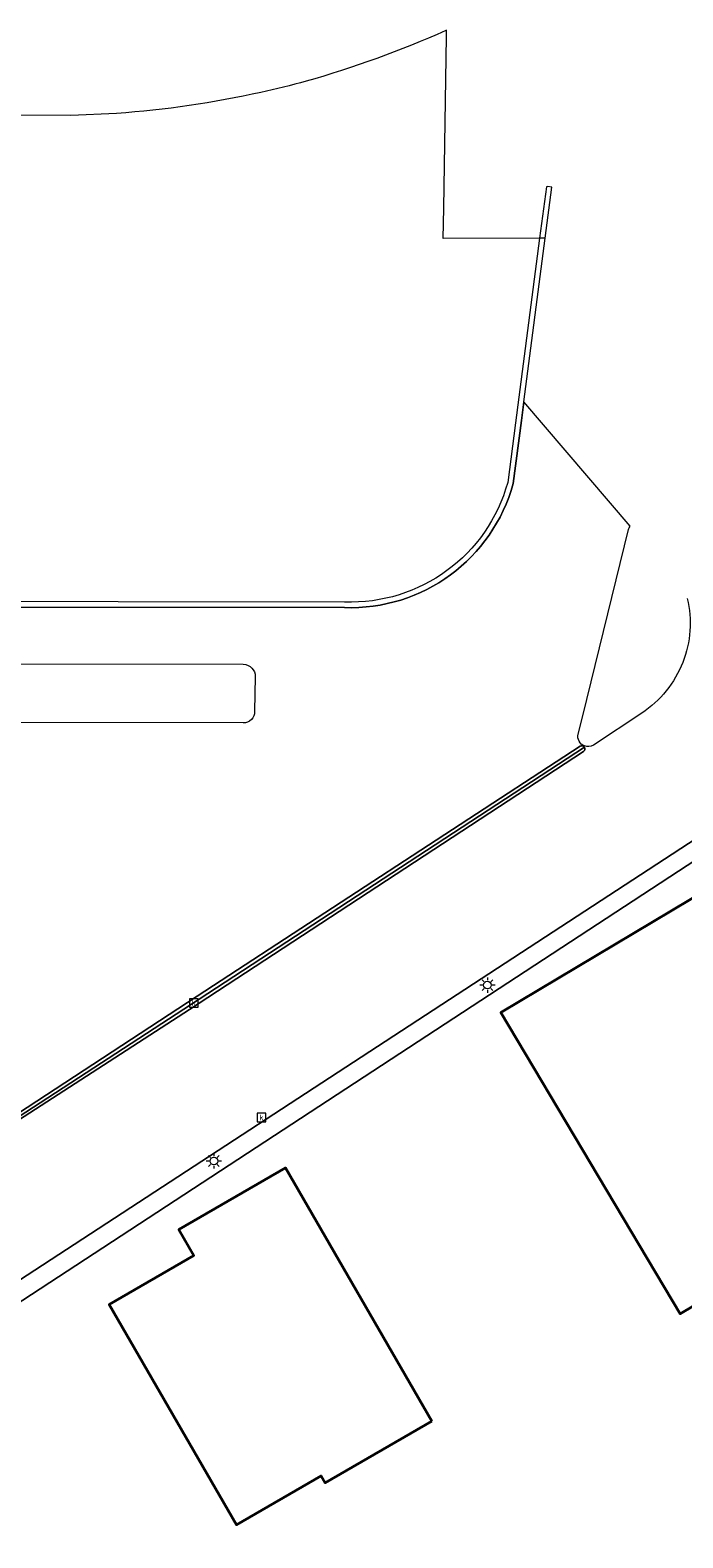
# Model space of a CAD drawing. Header units: metres. Extents: x 127852 to 128088, y 464057 to 464787.
# Tile 15 of 20: x 127943 to 127977, y 464707 to 464786. Entities that reach past the tile are written whole.
import ezdxf
from ezdxf.enums import TextEntityAlignment as Align

# ---------------------------------------------------------------- set-up
doc = ezdxf.new("R2010")
doc.units = ezdxf.units.M
doc.layers.get('0').update_dxf_attribs({"linetype": 'CONTINUOUS'})
for name, color, linetype, lineweight in [('B-WE-BV-GELEIDECONSTRUCTIE-GV', 210, 'CONTINUOUS', 18), ('B-WE-KL-ET_LS_OV_LICHTMAST-S', 190, 'CONTINUOUS', 25), ('B-WE-OG-BEBOUWING-GV', 7, 'CONTINUOUS', 35), ('B-WE-OG-TERREIN_ERF-GV', 7, 'CONTINUOUS', 18), ('B-WE-RI-GWA_KOLK-S', 30, 'CONTINUOUS', 25), ('B-WE-VH-VERHARDING_GESLOTEN-GV', 252, 'CONTINUOUS', 18), ('B-WE-VH-VERHARDING_OPEN-GV', 252, 'CONTINUOUS', 18)]:
    doc.layers.add(name, color=color, linetype=linetype, lineweight=lineweight)
doc.styles.add('NLCS-ISO', font='NLCS-ISO.ttf')

# ---------------------------------------------------------------- blocks, each defined once
blk = doc.blocks.new('SKL-ET_OV_LICHTMAST-SO')
at = {"color": 0, "linetype": 'ByBlock', "lineweight": 18, "transparency": 33554687}
for points in [[(-1.25, 0), (-2, 0)], [(-1.41, 1.41), (-0.88, 0.88)], [(0, 2), (0, 1.25)], [(0.88, 0.88), (1.41, 1.41)], [(2, 0), (1.25, 0)], [(-1.41, -1.41), (-0.88, -0.88)], [(0, -1.25), (0, -2)], [(0.88, -0.88), (1.41, -1.41)]]:
    blk.add_lwpolyline(points, dxfattribs=at)
blk.add_circle((0, 0), 1, dxfattribs=at)
blk = doc.blocks.new('SRI-KOLK-SO')
at = {"color": 0, "linetype": 'ByBlock', "lineweight": 18, "transparency": 33554687}
blk.add_lwpolyline([(-1.125, -1.125), (1.125, -1.125), (1.125, 1.125), (-1.125, 1.125)], close=True, dxfattribs=at)
at = {"color": 0, "linetype": 'ByBlock', "lineweight": 18, "transparency": 33554687, "style": 'NLCS-ISO'}
blk.add_text('k', height=1.5, dxfattribs=at).set_placement((0, 0), align=Align.MIDDLE_CENTER)

msp = doc.modelspace()

# ---------------------------------------------------------------- linework, layer by layer
at = {"layer": 'B-WE-BV-GELEIDECONSTRUCTIE-GV', "transparency": 33554687, "flags": 128}
for points in [[(127968.348, 464762.432), (127968.781, 464765.735), (127968.908, 464766.703), (127970.03, 464775.269), (127970.382, 464777.951), (127970.157, 464777.976), (127970.092, 464777.97), (127969.738, 464775.268), (127968.471, 464765.604), (127968.063, 464762.489)], [(127959.513, 464756.226), (127923.925, 464756.266), (127911.235, 464756.241), (127909.789, 464756.153)], [(127909.804, 464755.863), (127911.244, 464755.951), (127923.925, 464755.976), (127959.507, 464755.936)], [(127971.859, 464748.686), (127951.799, 464735.59), (127938.419, 464726.843), (127930.352, 464726.799), (127913.311, 464726.712)], [(127913.316, 464726.402), (127930.354, 464726.489), (127937.958, 464726.53), (127938.444, 464726.677), (127951.898, 464735.439), (127972.08, 464748.623)], [(127972.08, 464748.623), (127951.898, 464735.439), (127938.444, 464726.677), (127937.958, 464726.53), (127934.133, 464724.052), (127934.203, 464724.041)], [(127934.896, 464724.147), (127938.467, 464726.491), (127938.515, 464726.561), (127951.399, 464734.896), (127972.041, 464748.397)]]:
    msp.add_lwpolyline(points, dxfattribs=at)
at = {"layer": 'B-WE-BV-GELEIDECONSTRUCTIE-GV', "transparency": 33554687}
for points in [[(127959.507, 464755.936, 0.348629), (127968.348, 464762.432)], [(127968.063, 464762.489, -0.348148), (127959.513, 464756.226)], [(127972.046, 464748.662, 0.303667), (127971.859, 464748.686)], [(127972.041, 464748.397, 0.384211), (127972.08, 464748.623)], [(127972.08, 464748.623, 0.096381), (127972.046, 464748.662)]]:
    msp.add_lwpolyline(points, format="xyb", dxfattribs=at)
at = {"layer": 'B-WE-OG-BEBOUWING-GV', "transparency": 33554687, "flags": 128}
for points in [[(127979.641, 464741.847), (127967.699, 464734.734), (127977.102, 464718.953), (127989.043, 464726.069), (127988.347, 464727.237), (127989.043, 464727.652), (127987.763, 464729.8), (127987.067, 464729.385)], [(127964.085, 464713.34), (127956.429, 464726.598), (127950.844, 464723.373), (127951.629, 464722.014), (127947.195, 464719.454), (127953.856, 464707.919), (127958.29, 464710.479), (127958.5, 464710.115)]]:
    msp.add_lwpolyline(points, close=True, dxfattribs=at)
at = {"layer": 'B-WE-OG-TERREIN_ERF-GV', "transparency": 33554687, "flags": 128}
msp.add_lwpolyline([(127984.535, 464747.056), (127928.501, 464710.417), (127928.669, 464710.136), (127936.342, 464697.285), (127953.183, 464669.081), (127991.859, 464721.345)], dxfattribs=at)
for points in [[(127979.641, 464741.847), (127987.067, 464729.385), (127987.763, 464729.8), (127989.043, 464727.652), (127988.347, 464727.237), (127989.043, 464726.069), (127977.102, 464718.953), (127967.699, 464734.734)], [(127964.085, 464713.34), (127958.5, 464710.115), (127958.29, 464710.479), (127953.856, 464707.919), (127947.195, 464719.454), (127951.629, 464722.014), (127950.844, 464723.373), (127956.429, 464726.598)]]:
    msp.add_lwpolyline(points, close=True, dxfattribs=at)
at = {"layer": 'B-WE-VH-VERHARDING_GESLOTEN-GV', "transparency": 33554687, "flags": 128}
for points in [[(127974.484, 464760.199), (127968.908, 464766.703), (127968.781, 464765.735), (127968.348, 464762.432)], [(127971.756, 464749.316), (127972.004, 464750.266), (127974.4, 464760.024)], [(127959.507, 464755.936), (127923.925, 464755.976), (127911.244, 464755.951), (127909.804, 464755.863)], [(127954.208, 464749.9), (127924.26, 464749.915), (127924.255, 464750.333), (127924.251, 464752.558), (127924.278, 464753.002), (127954.215, 464752.965)], [(127954.842, 464752.318), (127954.807, 464750.499)], [(127975.088, 464750.413), (127972.55, 464748.733)], [(127913.311, 464726.712), (127930.352, 464726.799), (127938.419, 464726.843), (127951.799, 464735.59), (127971.859, 464748.686)], [(127972.046, 464748.662), (127972.083, 464748.691)], [(127972.083, 464748.691), (127972.046, 464748.662)], [(127972.041, 464748.397), (127951.399, 464734.896), (127938.515, 464726.561), (127938.467, 464726.491), (127934.896, 464724.147), (127924.462, 464717.354), (127917.338, 464712.745), (127916.158, 464712.002)], [(127913.387, 464711.288), (127896.75, 464710.158), (127896.877, 464707.611), (127897.569, 464693.706), (127907.329, 464697.902), (127908.123, 464698.41), (127926.992, 464710.61), (127982.963, 464747.119)]]:
    msp.add_lwpolyline(points, dxfattribs=at)
at = {"layer": 'B-WE-VH-VERHARDING_GESLOTEN-GV', "transparency": 33554687}
for points in [[(127968.348, 464762.432, -0.348629), (127959.507, 464755.936)], [(127974.4, 464760.024, -0.089914), (127974.484, 464760.199)], [(127977.47, 464756.418, -0.151324), (127977.239, 464753.068)], [(127954.215, 464752.965, -0.408187), (127954.842, 464752.318)], [(127977.239, 464753.068, -0.153528), (127975.088, 464750.413)], [(127954.807, 464750.499, -0.429048), (127954.208, 464749.9)], [(127972.083, 464748.691, -0.379068), (127971.756, 464749.316)], [(127971.859, 464748.686, -0.303667), (127972.046, 464748.662)], [(127972.08, 464748.623, -0.384211), (127972.041, 464748.397)], [(127972.046, 464748.662, -0.096381), (127972.08, 464748.623)], [(127972.55, 464748.733, -0.231128), (127972.083, 464748.691)]]:
    msp.add_lwpolyline(points, format="xyb", dxfattribs=at)
at = {"layer": 'B-WE-VH-VERHARDING_OPEN-GV', "transparency": 33554687}
for points in [[(127964.816, 464786.141, -0.034676), (127957.501, 464783.489)], [(127957.501, 464783.489, -0.01227), (127955.14, 464782.908)], [(127955.14, 464782.908, -0.037023), (127947.58, 464781.808)], [(127959.507, 464755.936, 0.348629), (127968.348, 464762.432)], [(127972.046, 464748.662, 0.303667), (127971.859, 464748.686)], [(127972.041, 464748.397, 0.384211), (127972.08, 464748.623)], [(127972.08, 464748.623, 0.096381), (127972.046, 464748.662)]]:
    msp.add_lwpolyline(points, format="xyb", dxfattribs=at)
at = {"layer": 'B-WE-VH-VERHARDING_OPEN-GV', "transparency": 33554687, "flags": 128}
for points in [[(127968.908, 464766.703), (127970.03, 464775.269), (127969.738, 464775.268), (127964.685, 464775.254), (127964.711, 464776.847), (127964.86, 464785.833), (127964.866, 464786.166), (127964.816, 464786.141)], [(127947.58, 464781.808), (127945.18, 464781.703), (127941.951, 464781.71), (127897.716, 464781.813), (127889.437, 464781.836), (127888.714, 464776.387), (127888.155, 464772.177), (127888.884, 464753.366), (127890.471, 464712.444), (127890.529, 464710.445), (127890.605, 464710.448), (127893.093, 464710.556), (127894.765, 464710.628), (127896.433, 464710.7), (127896.723, 464710.71), (127896.488, 464718.911), (127896.181, 464740.444)], [(127968.348, 464762.432), (127968.781, 464765.735), (127968.908, 464766.703)], [(127909.804, 464755.863), (127911.244, 464755.951), (127923.925, 464755.976), (127959.507, 464755.936)], [(127971.859, 464748.686), (127951.799, 464735.59), (127938.419, 464726.843), (127930.352, 464726.799), (127913.311, 464726.712)], [(127934.896, 464724.147), (127938.467, 464726.491), (127938.515, 464726.561), (127951.399, 464734.896), (127972.041, 464748.397)], [(127982.963, 464747.119), (127926.992, 464710.61)], [(127926.992, 464710.61), (127927.507, 464709.762), (127928.501, 464710.417), (127984.535, 464747.056), (127985.79, 464746.713)]]:
    msp.add_lwpolyline(points, dxfattribs=at)

# ---------------------------------------------------------------- block references
at = {"layer": 'B-WE-KL-ET_LS_OV_LICHTMAST-S', "transparency": 33554687, "xscale": 0.2, "yscale": 0.2, "zscale": 0.2}
for p in [(127967.003, 464736.171), (127952.674, 464726.959)]:
    msp.add_blockref('SKL-ET_OV_LICHTMAST-SO', p, dxfattribs=at)
at = {"layer": 'B-WE-RI-GWA_KOLK-S', "transparency": 33554687, "xscale": 0.2, "yscale": 0.2, "zscale": 0.2}
for p in [(127951.63, 464735.232), (127955.165, 464729.239)]:
    msp.add_blockref('SRI-KOLK-SO', p, dxfattribs=at)

doc.saveas('drawing.dxf')
